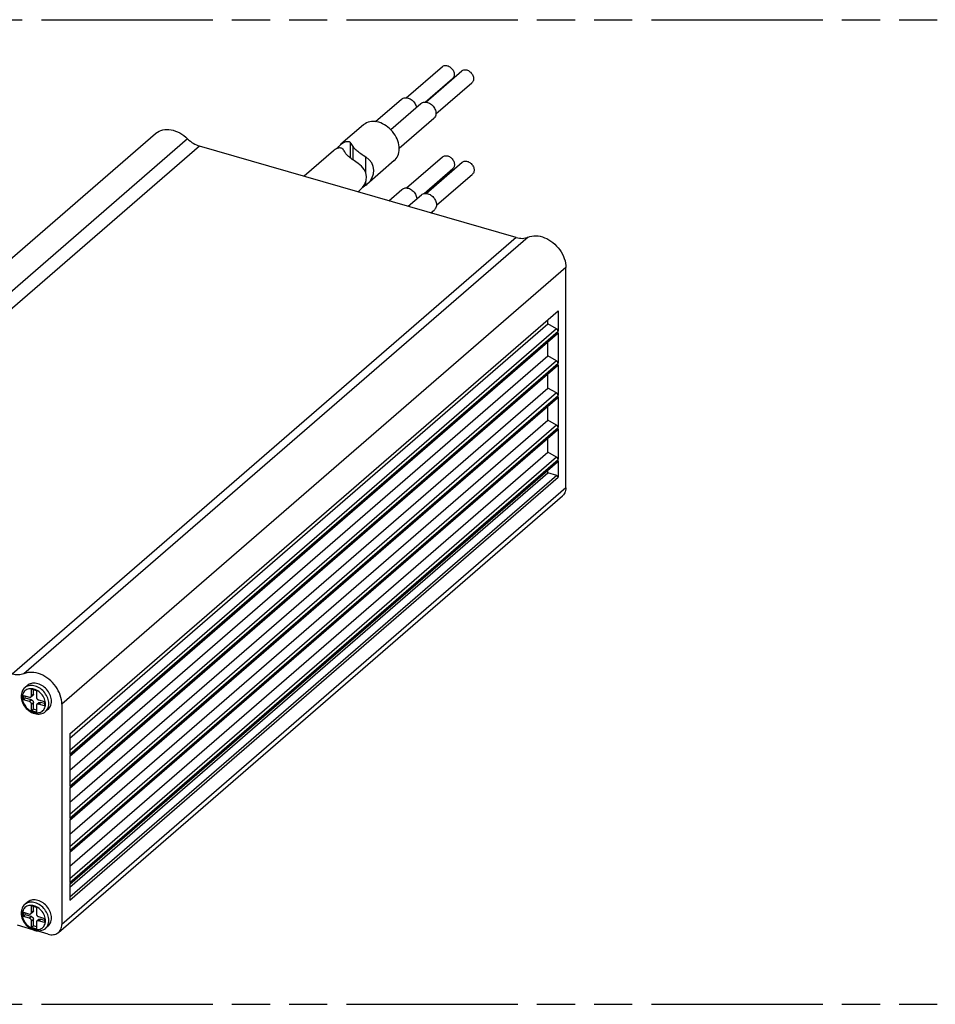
# Model space of a CAD drawing. Header units: millimetres. Extents: x 0 to 210, y 0 to 297.
# Tile 7 of 9: x 80 to 126, y 207 to 257. Entities that reach past the tile are written whole.
import ezdxf

# ---------------------------------------------------------------- set-up
doc = ezdxf.new("R2010")
doc.units = ezdxf.units.MM
doc.header["$LTSCALE"] = 19.36
doc.linetypes.add('PHANTOM', pattern=[0.8, 0.45, -0.05, 0.1, -0.05, 0.1, -0.05])
doc.layers.get('0').update_dxf_attribs({"linetype": 'CONTINUOUS'})
doc.layers.add('DEFAULT_3', color=7, linetype='PHANTOM')

msp = doc.modelspace()

# ---------------------------------------------------------------- linework, layer by layer
at = {"color": 7, "linetype": 'Continuous'}
for p, q in [((99.238946, 253.269638), (101.067825, 254.853493)), ((100.221521, 253.051185), (102.0504, 254.63504)), ((100.203219, 253.052608), (101.588487, 254.252284)), ((100.742016, 252.449832), (102.571062, 254.033832)), ((97.68048, 252.055347), (99.000829, 253.198803)), ((98.44819, 251.650815), (99.983404, 252.98035)), ((98.879927, 250.701835), (100.638057, 252.224421)), ((97.055973, 251.890278), (95.916995, 250.903895)), ((60.908948, 229.283143), (86.508948, 251.453393)), ((104.820204, 246.172147), (88.734412, 250.815715)), ((95.532995, 250.571341), (94.044984, 249.282685)), ((98.627142, 250.076049), (97.230489, 248.866512)), ((99.252408, 248.686612), (101.081287, 250.270468)), ((100.143139, 248.405893), (101.601949, 249.669259)), ((100.248144, 248.412088), (102.077022, 249.995944)), ((100.768639, 247.810735), (102.597684, 249.394735)), ((96.846489, 248.533958), (96.794529, 248.48896)), ((97.178789, 248.82394), (97.232196, 248.868343)), ((98.349523, 248.040072), (99.014291, 248.615777)), ((99.33407, 247.755858), (100.010027, 248.341253)), ((100.479714, 247.425139), (100.66468, 247.585324)), ((107.342818, 233.45814), (107.342818, 244.642149)), ((82.142818, 220.970053), (106.942818, 242.447483)), ((106.942818, 242.447483), (106.942818, 241.41107)), ((82.142818, 220.756653), (106.423203, 241.784083)), ((106.423203, 241.784083), (106.423203, 241.997483)), ((106.866643, 241.53321), (106.423203, 241.784083)), ((106.917453, 241.27677), (82.142818, 219.821306)), ((106.942818, 241.337481), (106.942818, 239.783173)), ((106.423203, 240.156186), (106.423203, 240.848736)), ((82.142818, 219.128756), (106.423203, 240.156186)), ((106.866643, 239.905313), (106.423203, 240.156186)), ((106.917453, 239.648873), (82.142818, 218.193409)), ((106.942818, 239.709584), (106.942818, 238.155276)), ((106.423203, 238.528289), (106.423203, 239.220839)), ((82.142818, 217.500859), (106.423203, 238.528289)), ((106.866643, 238.277416), (106.423203, 238.528289)), ((106.917453, 238.020976), (82.142818, 216.565512)), ((106.942818, 238.081687), (106.942818, 236.527379)), ((106.423203, 236.900392), (106.423203, 237.592942)), ((82.142818, 215.872962), (106.423203, 236.900392)), ((106.866643, 236.649519), (106.423203, 236.900392)), ((106.917453, 236.393079), (82.142818, 214.937615)), ((106.942818, 236.45379), (106.942818, 234.899482)), ((106.423203, 235.272495), (106.423203, 235.965045)), ((82.142818, 214.245065), (106.423203, 235.272495)), ((106.866643, 235.021622), (106.423203, 235.272495)), ((106.917453, 234.765182), (82.142818, 213.309718)), ((106.942818, 234.825893), (106.942818, 233.996662)), ((82.142818, 213.188514), (106.423203, 234.215944)), ((106.423203, 234.215944), (106.423203, 234.337148)), ((106.873536, 234.085944), (106.423203, 234.215944)), ((81.57372, 210.883146), (107.17372, 233.053397)), ((80.003772, 223.427475), (79.863772, 223.306232)), ((80.201055, 223.238551), (80.453935, 223.165551)), ((80.201055, 222.897337), (80.201055, 223.238551)), ((80.301055, 222.98394), (80.301055, 223.209684)), ((80.453935, 223.165551), (80.453935, 222.824337)), ((79.790559, 222.911914), (80.097132, 222.823414)), ((79.790559, 222.69714), (79.790559, 222.911914)), ((79.890559, 222.783742), (79.790559, 222.69714)), ((80.097132, 222.60864), (79.790559, 222.69714)), ((79.890559, 222.783742), (79.890559, 222.883047)), ((80.197132, 222.695242), (79.890559, 222.783742)), ((80.275691, 222.923228), (80.175691, 222.836626)), ((80.301055, 222.220105), (80.301055, 222.561319)), ((80.579299, 222.549031), (80.479299, 222.462428)), ((80.557858, 222.690414), (80.864431, 222.601914)), ((80.864431, 222.50261), (80.657858, 222.562242)), ((80.864431, 222.601914), (80.864431, 222.38714)), ((80.201055, 222.133503), (80.201055, 222.474717)), ((80.301055, 222.220105), (80.201055, 222.133503)), ((80.453935, 222.060503), (80.201055, 222.133503)), ((80.453935, 222.175973), (80.301055, 222.220105)), ((80.453935, 222.401717), (80.453935, 222.060503)), ((80.864431, 222.38714), (80.557858, 222.47564)), ((81.051218, 222.217989), (80.911218, 222.096745)), ((81.742818, 222.471899), (81.742818, 211.287889)), ((82.142818, 220.970053), (82.142818, 219.93364)), ((82.142818, 219.860051), (82.142818, 218.305743)), ((82.142818, 218.232154), (82.142818, 216.677846)), ((82.142818, 216.604257), (82.142818, 215.049949)), ((82.142818, 214.97636), (82.142818, 213.422052)), ((82.142818, 213.348463), (82.142818, 212.519232)), ((80.003772, 212.42171), (79.863772, 212.300467)), ((80.201055, 212.232786), (80.453935, 212.159786)), ((80.201055, 211.891572), (80.201055, 212.232786)), ((80.301055, 211.978175), (80.301055, 212.203919)), ((80.453935, 212.159786), (80.453935, 211.818572)), ((79.790559, 211.906149), (80.097132, 211.817649)), ((79.790559, 211.691375), (79.790559, 211.906149)), ((79.890559, 211.777977), (79.790559, 211.691375)), ((80.097132, 211.602875), (79.790559, 211.691375)), ((79.890559, 211.777977), (79.890559, 211.877282)), ((80.197132, 211.689477), (79.890559, 211.777977)), ((80.275691, 211.917463), (80.175691, 211.830861)), ((80.301055, 211.21434), (80.301055, 211.555554)), ((80.579299, 211.543266), (80.479299, 211.456663)), ((80.557858, 211.684649), (80.864431, 211.596149)), ((80.864431, 211.496845), (80.657858, 211.556477)), ((80.864431, 211.596149), (80.864431, 211.381375)), ((80.279952, 211.017362), (79.491152, 211.245069)), ((80.201055, 211.127738), (80.201055, 211.468952)), ((80.301055, 211.21434), (80.201055, 211.127738)), ((80.453935, 211.054738), (80.201055, 211.127738)), ((80.453935, 211.170208), (80.301055, 211.21434)), ((80.453935, 211.395952), (80.453935, 211.054738)), ((80.864431, 211.381375), (80.557858, 211.469875)), ((81.051218, 211.212224), (80.911218, 211.09098)), ((81.049997, 210.795069), (80.42558, 210.975323))]:
    msp.add_line(p, q, dxfattribs=at)
at = {"color": 9, "linetype": 'Continuous'}
for p, q in [((88.133385, 251.180647), (62.533385, 229.010396)), ((88.734412, 250.815715), (63.134412, 228.645465)), ((96.407265, 250.206243), (96.407265, 250.98669)), ((96.531837, 250.11465), (96.531837, 250.794162)), ((97.178789, 249.442604), (97.178789, 250.265448)), ((97.178789, 248.82394), (97.178789, 249.025704)), ((104.820204, 246.172147), (79.220204, 224.001897)), ((105.421231, 246.190075), (79.821231, 224.019825)), ((107.342818, 244.642149), (81.742818, 222.471899)), ((106.866643, 241.53321), (82.142818, 220.121749)), ((82.142818, 219.93364), (106.942818, 241.41107)), ((106.942818, 241.337481), (82.142818, 219.860051)), ((106.866643, 239.905313), (82.142818, 218.493852)), ((82.142818, 218.305743), (106.942818, 239.783173)), ((106.942818, 239.709584), (82.142818, 218.232154)), ((106.866643, 238.277416), (82.142818, 216.865955)), ((82.142818, 216.677846), (106.942818, 238.155276)), ((106.942818, 238.081687), (82.142818, 216.604257)), ((106.866643, 236.649519), (82.142818, 215.238058)), ((82.142818, 215.049949), (106.942818, 236.527379)), ((106.942818, 236.45379), (82.142818, 214.97636)), ((106.866643, 235.021622), (82.142818, 213.610161)), ((82.142818, 213.422052), (106.942818, 234.899482)), ((106.942818, 234.825893), (82.142818, 213.348463)), ((106.873536, 234.085944), (82.142818, 212.668514)), ((82.142818, 212.519232), (106.942818, 233.996662)), ((107.342818, 233.45814), (81.742818, 211.287889)), ((79.738598, 222.819527), (79.738617, 222.824334)), ((80.197132, 222.695242), (80.097132, 222.60864)), ((80.301055, 222.98394), (80.201055, 222.897337)), ((80.201055, 222.474717), (80.301055, 222.561319)), ((80.557858, 222.47564), (80.657858, 222.562242)), ((80.916392, 222.479527), (80.916373, 222.47472)), ((80.998479, 222.198465), (81.027552, 222.251528)), ((79.738598, 211.813762), (79.738617, 211.818569)), ((80.197132, 211.689477), (80.097132, 211.602875)), ((80.301055, 211.978175), (80.201055, 211.891572)), ((80.201055, 211.468952), (80.301055, 211.555554)), ((80.557858, 211.469875), (80.657858, 211.556477)), ((80.916392, 211.473762), (80.916373, 211.468955)), ((80.998479, 211.1927), (81.027552, 211.245762))]:
    msp.add_line(p, q, dxfattribs=at)
at = {"color": 7, "linetype": 'Continuous'}
for points in [[(101.067847, 254.853511), (101.099804, 254.876564), (101.132523, 254.892787), (101.168125, 254.904), (101.206035, 254.910148), (101.245746, 254.911031), (101.286645, 254.906747), (101.328156, 254.897247), (101.369667, 254.88278), (101.410566, 254.863451), (101.450277, 254.839642), (101.488187, 254.811606), (101.523789, 254.779838), (101.556508, 254.744725), (101.585932, 254.706845), (101.611557, 254.666696), (101.633094, 254.624905), (101.650137, 254.582052), (101.662534, 254.538779), (101.669967, 254.496024), (101.672542, 254.453473)], [(102.050422, 254.635058), (102.082379, 254.658111), (102.115097, 254.674334), (102.150699, 254.685547), (102.18861, 254.691695), (102.22832, 254.692578), (102.269219, 254.688294), (102.310731, 254.678794), (102.352242, 254.664328), (102.393141, 254.644998), (102.432851, 254.621189), (102.470762, 254.593153), (102.506364, 254.561385), (102.539082, 254.526272), (102.568507, 254.488392), (102.594132, 254.448243), (102.615669, 254.406452), (102.632711, 254.363599), (102.645109, 254.320326), (102.652542, 254.277571), (102.655116, 254.235021)], [(101.672542, 254.453473), (101.669967, 254.412409), (101.662534, 254.373945), (101.650137, 254.33783), (101.633094, 254.304817), (101.611557, 254.27546), (101.588465, 254.252267)], [(102.655116, 254.235021), (102.652542, 254.193957), (102.645109, 254.155492), (102.632711, 254.119377), (102.615669, 254.086364), (102.594132, 254.057007), (102.57104, 254.033814)], [(99.000857, 253.198825), (99.041038, 253.227811), (99.082177, 253.248209), (99.126941, 253.262307), (99.174608, 253.270038), (99.224538, 253.271147), (99.275962, 253.265761), (99.328156, 253.253816), (99.38035, 253.235627), (99.431774, 253.211323), (99.481704, 253.181386), (99.529371, 253.146136), (99.574135, 253.106192), (99.615274, 253.062043), (99.652271, 253.014415), (99.68449, 252.963933), (99.71157, 252.911387), (99.732998, 252.857507), (99.748586, 252.803097), (99.752531, 252.780408)], [(99.983431, 252.980372), (100.023613, 253.009358), (100.064751, 253.029756), (100.109516, 253.043854), (100.157182, 253.051585), (100.207112, 253.052694), (100.258537, 253.047308), (100.310731, 253.035364), (100.362924, 253.017174), (100.414349, 252.99287), (100.464279, 252.962934), (100.511946, 252.927683), (100.55671, 252.88774), (100.597848, 252.84359), (100.634845, 252.795962), (100.667065, 252.74548), (100.694144, 252.692934), (100.715572, 252.639054), (100.731161, 252.584644), (100.740506, 252.530886), (100.743743, 252.477385)], [(98.880788, 250.683163), (98.876289, 250.780754), (98.863093, 250.87923), (98.841088, 250.979015), (98.810611, 251.078835), (98.771813, 251.177834), (98.725129, 251.275183), (98.670858, 251.370024), (98.609558, 251.461586), (98.541663, 251.54904), (98.467833, 251.631697), (98.388627, 251.708786), (98.304782, 251.779723), (98.21696, 251.843821), (98.125956, 251.900623), (98.03251, 251.949548), (97.937445, 251.99028), (97.841557, 252.022366), (97.745669, 252.045641), (97.650604, 252.059795), (97.557158, 252.064821), (97.466154, 252.06056), (97.378332, 252.047166), (97.294488, 252.024636), (97.215281, 251.993278), (97.141451, 251.953246), (97.073557, 251.904991), (97.056039, 251.890326)], [(100.743743, 252.477385), (100.740506, 252.425754), (100.731161, 252.377391), (100.715572, 252.331981), (100.694144, 252.290472), (100.667065, 252.253561), (100.63803, 252.224399)], [(86.509008, 251.453437), (86.521711, 251.46421), (86.599282, 251.520956), (86.683673, 251.568387), (86.774267, 251.606001), (86.870247, 251.633612), (86.970883, 251.65087), (87.075297, 251.657757), (87.182673, 251.654088), (87.292097, 251.640014), (87.402692, 251.61552), (87.513537, 251.580923), (87.623715, 251.536379), (87.73233, 251.482361), (87.83846, 251.419191), (87.941257, 251.347486), (88.039421, 251.268062), (88.133385, 251.180647)], [(88.133385, 251.180647), (88.200666, 251.117348), (88.2707, 251.05877), (88.343706, 251.004759), (88.419024, 250.955774), (88.496224, 250.912153), (88.57483, 250.874109), (88.654149, 250.842003), (88.734412, 250.815715)], [(95.918803, 250.905458), (95.957013, 250.936437), (96.004382, 250.969595), (96.050364, 250.996518), (96.095225, 251.017926), (96.138858, 251.034067), (96.181747, 251.045259), (96.222968, 251.051314), (96.261833, 251.052243), (96.29802, 251.048207), (96.331187, 251.03933), (96.360777, 251.025896), (96.386141, 251.008239), (96.407265, 250.98669)], [(96.023265, 250.654136), (96.002141, 250.675686), (95.976777, 250.693342), (95.947187, 250.706776), (95.91402, 250.715653), (95.877833, 250.719689), (95.838968, 250.71876), (95.797747, 250.712705), (95.754858, 250.701513), (95.711225, 250.685372), (95.666364, 250.663964), (95.620382, 250.637041), (95.573013, 250.603883), (95.534803, 250.572905)], [(95.742213, 250.696835), (95.76372, 250.731104), (95.809882, 250.792858), (95.858519, 250.848058), (95.907856, 250.895845), (95.918803, 250.905458)], [(96.531837, 250.794162), (96.552726, 250.760996), (96.578988, 250.727387), (96.610691, 250.692868), (96.647084, 250.657591), (96.687629, 250.621723), (96.731667, 250.585263), (96.778377, 250.54853), (96.82774, 250.511251), (96.879244, 250.473401), (96.933443, 250.434599), (96.990619, 250.394288), (97.050641, 250.352646), (97.178789, 250.265448)], [(98.627075, 250.076001), (98.670858, 250.117506), (98.725129, 250.181014), (98.771813, 250.25141), (98.810611, 250.328008), (98.841088, 250.410232), (98.863093, 250.497313), (98.876289, 250.58817), (98.880788, 250.683163)], [(96.794789, 249.932894), (96.666641, 250.020092), (96.606619, 250.061734), (96.549443, 250.102045), (96.495244, 250.140848), (96.44374, 250.178697), (96.394377, 250.215977), (96.347667, 250.252709), (96.303629, 250.289169), (96.263084, 250.325037), (96.226691, 250.360315), (96.194988, 250.394833), (96.168726, 250.428442), (96.147837, 250.461608)], [(101.081309, 250.270486), (101.113266, 250.293539), (101.145984, 250.309762), (101.181586, 250.320975), (101.219497, 250.327123), (101.259207, 250.328005), (101.300107, 250.323721), (101.341618, 250.314222), (101.383129, 250.299755), (101.424028, 250.280426), (101.463738, 250.256616), (101.501649, 250.228581), (101.537251, 250.196813), (101.569969, 250.1617), (101.599394, 250.12382), (101.625019, 250.08367), (101.646556, 250.041879), (101.663598, 249.999027), (101.675996, 249.955754), (101.683429, 249.912998), (101.686003, 249.870448)], [(102.077044, 249.995962), (102.109002, 250.019015), (102.14172, 250.035238), (102.177322, 250.046451), (102.215233, 250.052599), (102.254943, 250.053481), (102.295842, 250.049197), (102.337353, 250.039698), (102.378865, 250.025231), (102.419764, 250.005902), (102.459474, 249.982092), (102.497385, 249.954057), (102.532987, 249.922289), (102.565705, 249.887176), (102.59513, 249.849296), (102.620755, 249.809146), (102.642292, 249.767355), (102.659334, 249.724503), (102.671732, 249.68123), (102.679165, 249.638474), (102.681739, 249.595924)], [(101.686003, 249.870448), (101.683429, 249.829384), (101.675996, 249.79092), (101.663598, 249.754805), (101.646556, 249.721791), (101.625019, 249.692435), (101.601927, 249.669241)], [(102.681739, 249.595924), (102.679165, 249.55486), (102.671732, 249.516396), (102.659334, 249.480281), (102.642292, 249.447267), (102.620755, 249.417911), (102.597663, 249.394717)], [(97.178789, 248.82394), (97.11355, 248.775961), (97.050603, 248.735719), (97.021789, 248.720032)], [(99.014318, 248.615799), (99.0545, 248.644785), (99.095638, 248.665183), (99.140403, 248.679282), (99.188069, 248.687012), (99.237999, 248.688122), (99.289424, 248.682735), (99.341618, 248.670791), (99.393812, 248.652601), (99.445236, 248.628297), (99.495166, 248.598361), (99.542833, 248.56311), (99.587597, 248.523167), (99.628735, 248.479018), (99.665732, 248.431389), (99.697952, 248.380908), (99.725031, 248.328362), (99.746459, 248.274481), (99.762048, 248.220072), (99.771393, 248.166313), (99.773217, 248.13617)], [(100.010054, 248.341276), (100.050236, 248.370261), (100.091374, 248.390659), (100.136138, 248.404758), (100.183805, 248.412488), (100.233735, 248.413598), (100.28516, 248.408211), (100.337353, 248.396267), (100.389547, 248.378077), (100.440972, 248.353773), (100.490902, 248.323837), (100.538568, 248.288586), (100.583333, 248.248643), (100.624471, 248.204494), (100.661468, 248.156865), (100.693688, 248.106384), (100.720767, 248.053838), (100.742195, 247.999957), (100.757784, 247.945548), (100.767129, 247.891789), (100.770366, 247.838289)], [(100.770366, 247.838289), (100.767129, 247.786657), (100.757784, 247.738294), (100.742195, 247.692885), (100.720767, 247.651376), (100.693688, 247.614464), (100.664653, 247.585302)], [(104.820204, 246.172147), (104.900467, 246.152095), (104.979785, 246.138406), (105.058392, 246.131067), (105.135592, 246.130116), (105.21091, 246.135617), (105.283916, 246.147478), (105.35395, 246.165622), (105.421231, 246.190075)], [(105.421231, 246.190075), (105.515193, 246.22324), (105.613354, 246.245989), (105.716149, 246.258344), (105.822277, 246.260241), (105.93089, 246.251551), (106.041067, 246.232485), (106.151911, 246.203087), (106.262505, 246.163731), (106.371928, 246.11463), (106.479303, 246.056307), (106.583718, 245.989138), (106.684355, 245.913779), (106.780335, 245.830756), (106.87093, 245.740837), (106.955323, 245.644683), (107.032895, 245.543152), (107.10292, 245.437012), (107.164906, 245.327189), (107.218234, 245.214543), (107.262561, 245.100033), (107.2974, 244.98458), (107.322563, 244.869147), (107.337659, 244.755162), (107.342818, 244.642149)], [(106.942818, 241.41107), (106.941915, 241.424919), (106.939322, 241.438806), (106.934998, 241.452848), (106.929071, 241.466694), (106.921601, 241.480102), (106.912753, 241.492858), (106.902641, 241.504729), (106.891466, 241.515539), (106.879497, 241.525), (106.866643, 241.53321)], [(106.91743, 241.276759), (106.921601, 241.280699), (106.929071, 241.289794), (106.934998, 241.300218), (106.939322, 241.311764), (106.941915, 241.324154), (106.942818, 241.337481)], [(106.942818, 239.783173), (106.941915, 239.797022), (106.939322, 239.810909), (106.934998, 239.824951), (106.929071, 239.838797), (106.921601, 239.852205), (106.912753, 239.864961), (106.902641, 239.876832), (106.891466, 239.887642), (106.879497, 239.897103), (106.866643, 239.905313)], [(106.91743, 239.648862), (106.921601, 239.652802), (106.929071, 239.661897), (106.934998, 239.672321), (106.939322, 239.683867), (106.941915, 239.696257), (106.942818, 239.709584)], [(106.942818, 238.155276), (106.941915, 238.169125), (106.939322, 238.183012), (106.934998, 238.197054), (106.929071, 238.2109), (106.921601, 238.224308), (106.912753, 238.237064), (106.902641, 238.248935), (106.891466, 238.259745), (106.879497, 238.269206), (106.866643, 238.277416)], [(106.91743, 238.020965), (106.921601, 238.024905), (106.929071, 238.034), (106.934998, 238.044424), (106.939322, 238.05597), (106.941915, 238.06836), (106.942818, 238.081687)], [(106.942818, 236.527379), (106.941915, 236.541228), (106.939322, 236.555115), (106.934998, 236.569157), (106.929071, 236.583003), (106.921601, 236.596411), (106.912753, 236.609167), (106.902641, 236.621039), (106.891466, 236.631848), (106.879497, 236.641309), (106.866643, 236.649519)], [(106.91743, 236.393068), (106.921601, 236.397008), (106.929071, 236.406103), (106.934998, 236.416527), (106.939322, 236.428073), (106.941915, 236.440463), (106.942818, 236.45379)], [(106.942818, 234.899482), (106.941915, 234.913331), (106.939322, 234.927218), (106.934998, 234.94126), (106.929071, 234.955106), (106.921601, 234.968514), (106.912753, 234.98127), (106.902641, 234.993142), (106.891466, 235.003951), (106.879497, 235.013413), (106.866643, 235.021622)], [(106.91743, 234.765171), (106.921601, 234.769111), (106.929071, 234.778206), (106.934998, 234.78863), (106.939322, 234.800176), (106.941915, 234.812566), (106.942818, 234.825893)], [(106.942818, 233.996662), (106.941929, 234.007886), (106.939427, 234.01905), (106.935253, 234.030292), (106.929586, 234.041205), (106.922514, 234.051502), (106.914259, 234.060957), (106.904982, 234.069301), (106.894945, 234.076373), (106.884502, 234.081889), (106.873536, 234.085944)], [(107.342818, 233.45814), (107.339402, 233.390737), (107.329454, 233.326578), (107.312875, 233.265385), (107.289965, 233.20799), (107.260869, 233.154988), (107.225951, 233.10681), (107.185472, 233.063978), (107.173667, 233.053382)], [(79.821231, 224.019825), (79.75395, 223.995372), (79.683916, 223.977228), (79.61091, 223.965366), (79.535592, 223.959866), (79.458392, 223.960817), (79.379785, 223.968156), (79.300467, 223.981845), (79.220204, 224.001897)], [(81.742818, 222.471899), (81.737659, 222.584909), (81.722564, 222.698891), (81.697402, 222.814322), (81.662565, 222.929773), (81.618239, 223.044282), (81.564912, 223.156926), (81.502928, 223.266749), (81.432905, 223.372888), (81.355334, 223.47442), (81.270942, 223.570574), (81.180349, 223.660493), (81.084369, 223.743517), (80.983733, 223.818878), (80.879318, 223.886048), (80.771943, 223.944372), (80.662519, 223.993475), (80.551924, 224.032833), (80.441079, 224.062232), (80.3309, 224.081299), (80.222286, 224.08999), (80.116156, 224.088094), (80.013359, 224.075739), (79.915195, 224.05299), (79.821231, 224.019825)], [(81.220315, 222.622732), (81.216923, 222.691942), (81.207003, 222.761738), (81.19046, 222.832459), (81.167578, 222.903087), (81.138487, 222.972936), (81.103554, 223.041349), (81.063034, 223.107641), (81.017393, 223.171209), (80.967, 223.231397), (80.912405, 223.287677), (80.854077, 223.339448), (80.792626, 223.386278), (80.728603, 223.427642), (80.662658, 223.463222), (80.595401, 223.49259), (80.527495, 223.515553), (80.459589, 223.531795), (80.392333, 223.541258), (80.326387, 223.543752), (80.262364, 223.539351), (80.200913, 223.528), (80.142585, 223.509905), (80.08799, 223.485145), (80.037597, 223.454051), (80.003824, 223.427488)], [(79.863772, 223.306232), (79.822674, 223.266324), (79.78601, 223.221569), (79.754218, 223.172345), (79.727602, 223.118945), (79.706444, 223.061639), (79.691078, 223.000957), (79.681741, 222.937421), (79.678598, 222.871489)], [(79.678598, 222.871489), (79.682927, 222.792217), (79.695853, 222.711854), (79.717263, 222.631159), (79.746862, 222.551294), (79.784203, 222.473355), (79.828788, 222.398262), (79.879977, 222.326978), (79.937166, 222.26026), (79.999682, 222.198856), (80.066783, 222.143485), (80.137704, 222.094789)], [(80.097132, 222.823414), (80.113654, 222.82), (80.129349, 222.819234), (80.144386, 222.821161), (80.158261, 222.825649), (80.170604, 222.83266), (80.175711, 222.836664)], [(80.201055, 222.474717), (80.1997, 222.491629), (80.195935, 222.508411), (80.189667, 222.525258), (80.181175, 222.541584), (80.1706, 222.55698), (80.158256, 222.571118), (80.144381, 222.583615), (80.129345, 222.594222), (80.113651, 222.602517), (80.097132, 222.60864)], [(80.175711, 222.836664), (80.181178, 222.841952), (80.18967, 222.853375), (80.195936, 222.866602), (80.199701, 222.881209), (80.201055, 222.897337)], [(80.197132, 222.695242), (80.213654, 222.689118), (80.229349, 222.680822), (80.244386, 222.670214), (80.258261, 222.657716), (80.270604, 222.643577), (80.281178, 222.628181), (80.28967, 222.611855), (80.295936, 222.59501), (80.299701, 222.578229), (80.301055, 222.561319)], [(80.301055, 222.98394), (80.2997, 222.96781), (80.295935, 222.953202), (80.289667, 222.939974), (80.281175, 222.928551), (80.275711, 222.923266)], [(80.453935, 222.824337), (80.45529, 222.807425), (80.459055, 222.790643), (80.465323, 222.773796), (80.473815, 222.75747), (80.48439, 222.742074), (80.496734, 222.727936), (80.510609, 222.715439), (80.525645, 222.704832), (80.541339, 222.696537), (80.557858, 222.690414)], [(80.579279, 222.548993), (80.58439, 222.552999), (80.596734, 222.56001), (80.610609, 222.564497), (80.625645, 222.566423), (80.641339, 222.565657), (80.657858, 222.562242)], [(81.051166, 222.217976), (81.063034, 222.22863), (81.103554, 222.271528), (81.138487, 222.319772), (81.167578, 222.372825), (81.19046, 222.430243), (81.207003, 222.491413), (81.216923, 222.555481), (81.220315, 222.622732)], [(80.137704, 222.094789), (80.211606, 222.053366), (80.287681, 222.019708), (80.364925, 221.994289), (80.442422, 221.977423), (80.519017, 221.969325), (80.593444, 221.969981), (80.665214, 221.979222), (80.733695, 221.996882), (80.798028, 222.022664), (80.857424, 222.05613), (80.911218, 222.096745)], [(80.479279, 222.46239), (80.473812, 222.457102), (80.46532, 222.445679), (80.459054, 222.432452), (80.455289, 222.417845), (80.453935, 222.401717)], [(80.557858, 222.47564), (80.541337, 222.479054), (80.525641, 222.47982), (80.510604, 222.477893), (80.49673, 222.473406), (80.484386, 222.466394), (80.479279, 222.46239)], [(81.220315, 211.616967), (81.216923, 211.686177), (81.207003, 211.755972), (81.19046, 211.826694), (81.167578, 211.897322), (81.138487, 211.967171), (81.103554, 212.035583), (81.063034, 212.101876), (81.017393, 212.165444), (80.967, 212.225631), (80.912405, 212.281912), (80.854077, 212.333683), (80.792626, 212.380513), (80.728603, 212.421877), (80.662658, 212.457457), (80.595401, 212.486824), (80.527495, 212.509787), (80.459589, 212.52603), (80.392333, 212.535493), (80.326387, 212.537987), (80.262364, 212.533586), (80.200913, 212.522235), (80.142585, 212.50414), (80.08799, 212.47938), (80.037597, 212.448286), (80.003824, 212.421723)], [(79.863772, 212.300467), (79.822674, 212.260559), (79.78601, 212.215804), (79.754218, 212.16658), (79.727602, 212.11318), (79.706444, 212.055873), (79.691078, 211.995191), (79.681741, 211.931656), (79.678598, 211.865723)], [(79.678598, 211.865723), (79.682927, 211.786451), (79.695853, 211.706089), (79.717263, 211.625394), (79.746862, 211.545529), (79.784203, 211.46759), (79.828788, 211.392497), (79.879977, 211.321213), (79.937166, 211.254494), (79.999682, 211.19309), (80.066783, 211.13772), (80.137704, 211.089023)], [(80.097132, 211.817649), (80.113654, 211.814235), (80.129349, 211.813469), (80.144386, 211.815396), (80.158261, 211.819883), (80.170604, 211.826895), (80.175711, 211.830899)], [(80.201055, 211.468952), (80.1997, 211.485864), (80.195935, 211.502646), (80.189667, 211.519493), (80.181175, 211.535819), (80.1706, 211.551215), (80.158256, 211.565353), (80.144381, 211.57785), (80.129345, 211.588457), (80.113651, 211.596752), (80.097132, 211.602875)], [(80.175711, 211.830899), (80.181178, 211.836187), (80.18967, 211.84761), (80.195936, 211.860837), (80.199701, 211.875444), (80.201055, 211.891572)], [(80.197132, 211.689477), (80.213654, 211.683353), (80.229349, 211.675057), (80.244386, 211.664448), (80.258261, 211.65195), (80.270604, 211.637812), (80.281178, 211.622416), (80.28967, 211.60609), (80.295936, 211.589244), (80.299701, 211.572464), (80.301055, 211.555554)], [(80.301055, 211.978175), (80.2997, 211.962045), (80.295935, 211.947436), (80.289667, 211.934209), (80.281175, 211.922785), (80.275711, 211.917501)], [(80.453935, 211.818572), (80.45529, 211.80166), (80.459055, 211.784878), (80.465323, 211.768031), (80.473815, 211.751705), (80.48439, 211.736308), (80.496734, 211.722171), (80.510609, 211.709674), (80.525645, 211.699067), (80.541339, 211.690772), (80.557858, 211.684649)], [(80.579279, 211.543228), (80.58439, 211.547234), (80.596734, 211.554245), (80.610609, 211.558731), (80.625645, 211.560657), (80.641339, 211.559891), (80.657858, 211.556477)], [(81.051166, 211.212211), (81.063034, 211.222865), (81.103554, 211.265763), (81.138487, 211.314007), (81.167578, 211.36706), (81.19046, 211.424477), (81.207003, 211.485647), (81.216923, 211.549716), (81.220315, 211.616967)], [(80.137704, 211.089023), (80.211606, 211.047601), (80.287681, 211.013942), (80.364925, 210.988524), (80.442422, 210.971658), (80.519017, 210.963559), (80.593444, 210.964216), (80.665214, 210.973457), (80.733695, 210.991117), (80.798028, 211.016899), (80.857424, 211.050365), (80.911218, 211.09098)], [(80.479279, 211.456625), (80.473812, 211.451337), (80.46532, 211.439914), (80.459054, 211.426687), (80.455289, 211.41208), (80.453935, 211.395952)], [(80.557858, 211.469875), (80.541337, 211.473289), (80.525641, 211.474055), (80.510604, 211.472128), (80.49673, 211.46764), (80.484386, 211.460628), (80.479279, 211.456625)], [(81.573667, 210.883132), (81.585479, 210.893734), (81.625957, 210.936567), (81.660873, 210.984745), (81.689968, 211.037746), (81.712877, 211.09514), (81.729455, 211.156332), (81.739402, 211.220489), (81.742818, 211.287889)], [(81.049997, 210.795069), (81.118387, 210.778743), (81.185418, 210.769341), (81.251396, 210.766873), (81.315405, 210.771306), (81.376806, 210.782677), (81.435064, 210.800777), (81.489581, 210.825518), (81.539899, 210.856574), (81.573667, 210.883132)]]:
    msp.add_lwpolyline(points, dxfattribs=at)
at = {"color": 9, "linetype": 'Continuous'}
for points in [[(80.916392, 222.479527), (80.912626, 222.546813), (80.90169, 222.61454), (80.883438, 222.683153), (80.858309, 222.751317), (80.826494, 222.818126), (80.788591, 222.882739), (80.745133, 222.944149), (80.696507, 223.001945), (80.642978, 223.055657), (80.585453, 223.104453), (80.524646, 223.147484), (80.461406, 223.184339), (80.396551, 223.214391), (80.330886, 223.237434), (80.265224, 223.253066), (80.20035, 223.261237), (80.13707, 223.261722), (80.076132, 223.254644), (80.01831, 223.239931), (79.964325, 223.217945), (79.915041, 223.18892), (79.87081, 223.153164), (79.832077, 223.110821), (79.799422, 223.062619), (79.773506, 223.009044), (79.754524, 222.950959), (79.742947, 222.889517), (79.738617, 222.824334)], [(81.080315, 222.501489), (81.076979, 222.570358), (81.067004, 222.640489), (81.050485, 222.711208), (81.027581, 222.781834), (80.998514, 222.851686), (80.963562, 222.920091), (80.923063, 222.986391), (80.877406, 223.049948), (80.827032, 223.110149), (80.772425, 223.166415), (80.714111, 223.218204), (80.652652, 223.265016), (80.588639, 223.306402), (80.52269, 223.341963), (80.455438, 223.371356), (80.387533, 223.394298), (80.319626, 223.410569), (80.252374, 223.420011), (80.186423, 223.422534), (80.122408, 223.418113), (80.060945, 223.406792), (80.002627, 223.388678), (79.948017, 223.363947), (79.897638, 223.332837), (79.863772, 223.306232)], [(79.738598, 222.819527), (79.742364, 222.752241), (79.7533, 222.684514), (79.771553, 222.615901), (79.796682, 222.547737), (79.828496, 222.480928), (79.866399, 222.416315), (79.909857, 222.354905), (79.958483, 222.297109), (80.012012, 222.243397), (80.069537, 222.194601), (80.130344, 222.15157), (80.193584, 222.114716), (80.258439, 222.084663), (80.324104, 222.06162), (80.389766, 222.045988), (80.454641, 222.037817), (80.51792, 222.037332), (80.578858, 222.04441), (80.636681, 222.059123), (80.690665, 222.081109), (80.739949, 222.110135), (80.78418, 222.145891), (80.822913, 222.188233), (80.855568, 222.236436), (80.881484, 222.29001), (80.900466, 222.348095), (80.912043, 222.409537), (80.916373, 222.47472)], [(81.027552, 222.251528), (81.050459, 222.308915), (81.066987, 222.370092), (81.076974, 222.434491), (81.080315, 222.501489)], [(80.911218, 222.096745), (80.923016, 222.107332), (80.963522, 222.150245), (80.998479, 222.198465)], [(80.916392, 211.473762), (80.912626, 211.541048), (80.90169, 211.608775), (80.883438, 211.677388), (80.858309, 211.745552), (80.826494, 211.812361), (80.788591, 211.876974), (80.745133, 211.938384), (80.696507, 211.99618), (80.642978, 212.049892), (80.585453, 212.098688), (80.524646, 212.141719), (80.461406, 212.178573), (80.396551, 212.208626), (80.330886, 212.231669), (80.265224, 212.247301), (80.20035, 212.255472), (80.13707, 212.255957), (80.076132, 212.248879), (80.01831, 212.234166), (79.964325, 212.212179), (79.915041, 212.183154), (79.87081, 212.147398), (79.832077, 212.105056), (79.799422, 212.056853), (79.773506, 212.003279), (79.754524, 211.945194), (79.742947, 211.883752), (79.738617, 211.818569)], [(81.080315, 211.495723), (81.076979, 211.564592), (81.067004, 211.634724), (81.050485, 211.705443), (81.027581, 211.776069), (80.998514, 211.84592), (80.963562, 211.914326), (80.923063, 211.980626), (80.877406, 212.044183), (80.827032, 212.104384), (80.772425, 212.16065), (80.714111, 212.212438), (80.652652, 212.259251), (80.588639, 212.300637), (80.52269, 212.336198), (80.455438, 212.365591), (80.387533, 212.388533), (80.319626, 212.404804), (80.252374, 212.414246), (80.186423, 212.416769), (80.122408, 212.412348), (80.060945, 212.401026), (80.002627, 212.382913), (79.948017, 212.358182), (79.897638, 212.327072), (79.863772, 212.300467)], [(79.738598, 211.813762), (79.742364, 211.746476), (79.7533, 211.678749), (79.771553, 211.610136), (79.796682, 211.541972), (79.828496, 211.475163), (79.866399, 211.41055), (79.909857, 211.34914), (79.958483, 211.291344), (80.012012, 211.237632), (80.069537, 211.188836), (80.130344, 211.145805), (80.193584, 211.10895), (80.258439, 211.078898), (80.324104, 211.055855), (80.389766, 211.040223), (80.454641, 211.032052), (80.51792, 211.031567), (80.578858, 211.038645), (80.636681, 211.053358), (80.690665, 211.075344), (80.739949, 211.104369), (80.78418, 211.140125), (80.822913, 211.182468), (80.855568, 211.23067), (80.881484, 211.284245), (80.900466, 211.34233), (80.912043, 211.403772), (80.916373, 211.468955)], [(80.911218, 211.09098), (80.923016, 211.101567), (80.963522, 211.14448), (80.998479, 211.1927)], [(81.027552, 211.245762), (81.050459, 211.30315), (81.066987, 211.364327), (81.076974, 211.428726), (81.080315, 211.495723)]]:
    msp.add_lwpolyline(points, dxfattribs=at)
at = {"color": 7, "linetype": 'Continuous'}
for centre, major_axis, ratio, start_param, end_param in [((96.111947, 249.485277), (-0.310428, 1.302688), 0.274283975, -0.791204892, -0.526833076), ((96.495947, 249.817831), (-0.310428, 1.302688), 0.274283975, -0.791204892, -0.526833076), ((96.109788, 249.483407), (1.4794, 0.16545), 0.69588805, 5.492726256, 6.971915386), ((95.725788, 249.150853), (1.4794, 0.16545), 0.69588805, 5.492726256, 6.971915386)]:
    msp.add_ellipse(centre, major_axis=major_axis, ratio=ratio, start_param=start_param, end_param=end_param, dxfattribs=at)
at = {"layer": 'DEFAULT_3', "color": 7, "linetype": 'PHANTOM'}
for p, q in [((49.728987, 257.233318), (149.728987, 257.233318)), ((49.728987, 207.233318), (149.728987, 207.233318))]:
    msp.add_line(p, q, dxfattribs=at)

doc.saveas('drawing.dxf')
